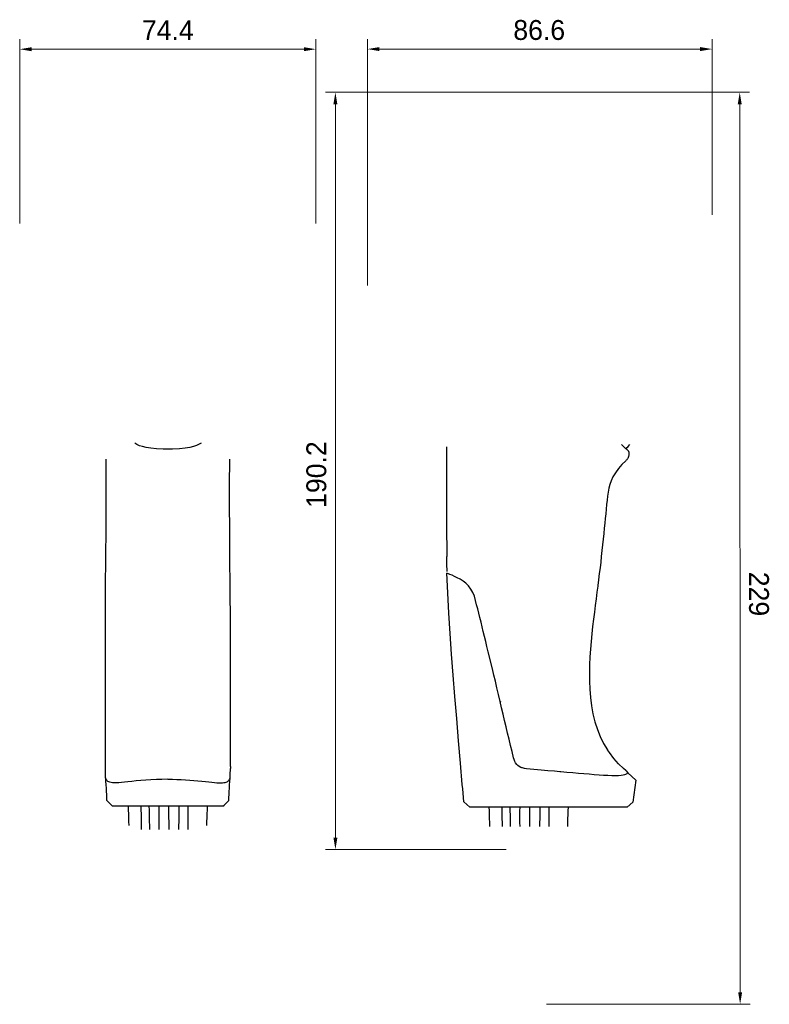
# Model space of a CAD drawing. Header units: millimetres. Extents: x 2329 to 5782, y 1296 to 2780.
# Tile 1 of 123: x 2542 to 2731, y 1362 to 1609. Entities that reach past the tile are written whole.
import ezdxf

# ---------------------------------------------------------------- set-up
doc = ezdxf.new("R2010")
doc.units = ezdxf.units.MM
doc.header["$LTSCALE"] = 0.3
doc.layers.add('00_COMPONENTS', color=7, linetype='Continuous')
doc.layers.add('51__DRAFT_DIMS', color=7, linetype='Continuous')
doc.styles.add('1）', font='兰亭黑 GBK.TTF', dxfattribs={"height": 5})
doc.styles.add('尺寸值样式', font='兰亭黑 GBK.TTF', dxfattribs={"height": 4})
doc.dimstyles.new('1直线标注', dxfattribs={"dimtxt": 4, "dimasz": 3, "dimexe": 2.5, "dimexo": 0, "dimtad": 1, "dimdec": 1, "dimdsep": 46, "dimtxsty": '尺寸值样式', "dimcen": 0, "dimclrd": 8, "dimclre": 8, "dimclrt": 7, "dimadec": 0, "dimazin": 0, "dimtp": 0.001, "dimtm": 0.001, "dimtfac": 1, "dimtdec": 1, "dimtmove": 0, "dimatfit": 0, "dimldrblk": '_FILLED', "dimfxl": 1, "dimtolj": 1, "dimlwd": 15, "dimlwe": 15, "dimarcsym": 0})

# ---------------------------------------------------------------- blocks, each defined once
blk = doc.blocks.new('*D277')
at = {"layer": '51__DRAFT_DIMS', "color": 8, "lineweight": 15}
for p, q in [((2542.17, 1557.85), (2542.17, 1604.13)), ((2616.57, 1557.85), (2616.57, 1604.13)), ((2545.17, 1601.63), (2613.57, 1601.63))]:
    blk.add_line(p, q, dxfattribs=at)
at = {"layer": '51__DRAFT_DIMS', "color": 8}
for points in [[(2545.17, 1602.13), (2545.17, 1601.13), (2542.17, 1601.63)], [(2613.57, 1601.13), (2613.57, 1602.13), (2616.57, 1601.63)]]:
    blk.add_solid(points, dxfattribs=at)
at = {"layer": 'Defpoints', "color": 0}
for p in [(2616.57, 1601.63), (2542.17, 1557.85), (2616.57, 1557.85)]:
    blk.add_point(p, dxfattribs=at)
at = {"layer": '51__DRAFT_DIMS', "color": 7, "insert": (2579.39, 1608.92), "char_height": 5, "attachment_point": 2, "line_spacing_factor": 0.9, "style": '1）'}
blk.add_mtext('\\A1;74.4', dxfattribs=at)
blk = doc.blocks.new('_FILLED')
at = {"color": 0, "linetype": 'ByBlock'}
blk.add_solid([(0, 0), (-1, 0.167), (-1, -0.167)], dxfattribs=at)
blk = doc.blocks.new('*D278')
at = {"layer": '51__DRAFT_DIMS', "color": 8, "lineweight": 15}
for p, q in [((2629.55, 1542.3), (2629.55, 1604.16)), ((2716.14, 1560.02), (2716.14, 1604.16)), ((2713.14, 1601.66), (2632.55, 1601.66))]:
    blk.add_line(p, q, dxfattribs=at)
at = {"layer": '51__DRAFT_DIMS', "color": 8}
for points in [[(2632.55, 1602.16), (2632.55, 1601.16), (2629.55, 1601.66)], [(2713.14, 1601.16), (2713.14, 1602.16), (2716.14, 1601.66)]]:
    blk.add_solid(points, dxfattribs=at)
at = {"layer": 'Defpoints', "color": 0}
for p in [(2629.55, 1601.66), (2716.14, 1560.02), (2629.55, 1542.3)]:
    blk.add_point(p, dxfattribs=at)
at = {"layer": '51__DRAFT_DIMS', "color": 7, "insert": (2672.71, 1608.96), "char_height": 5, "attachment_point": 2, "line_spacing_factor": 0.9, "style": '1）'}
blk.add_mtext('\\A1;86.6', dxfattribs=at)
blk = doc.blocks.new('*D279')
at = {"layer": '51__DRAFT_DIMS', "color": 8, "lineweight": 15}
for p, q in [((2697.3, 1590.8), (2725.59, 1590.81)), ((2723.2, 1364.76), (2723.09, 1587.81)), ((2674.56, 1361.74), (2725.7, 1361.76))]:
    blk.add_line(p, q, dxfattribs=at)
at = {"layer": '51__DRAFT_DIMS', "color": 8}
for points in [[(2723.59, 1587.81), (2722.59, 1587.81), (2723.09, 1590.81)], [(2722.7, 1364.76), (2723.7, 1364.76), (2723.2, 1361.76)]]:
    blk.add_solid(points, dxfattribs=at)
at = {"layer": 'Defpoints', "color": 0}
for p in [(2697.3, 1590.8), (2723.09, 1590.81), (2674.56, 1361.74)]:
    blk.add_point(p, dxfattribs=at)
at = {"layer": '51__DRAFT_DIMS', "color": 7, "insert": (2730.44, 1464.8), "char_height": 5, "attachment_point": 2, "rotation": 270.0269, "line_spacing_factor": 0.9, "style": '1）'}
blk.add_mtext('\\A1;229', dxfattribs=at)
blk = doc.blocks.new('*D280')
at = {"layer": '51__DRAFT_DIMS', "color": 8, "lineweight": 15}
for p, q in [((2697.3, 1590.8), (2619, 1590.8)), ((2621.5, 1403.61), (2621.5, 1587.8)), ((2664.4, 1400.61), (2619, 1400.61))]:
    blk.add_line(p, q, dxfattribs=at)
at = {"layer": '51__DRAFT_DIMS', "color": 8}
for points in [[(2622, 1587.8), (2621, 1587.8), (2621.5, 1590.8)], [(2621, 1403.61), (2622, 1403.61), (2621.5, 1400.61)]]:
    blk.add_solid(points, dxfattribs=at)
at = {"layer": 'Defpoints', "color": 0}
for p in [(2621.5, 1590.8), (2697.3, 1590.8), (2664.4, 1400.61)]:
    blk.add_point(p, dxfattribs=at)
at = {"layer": '51__DRAFT_DIMS', "color": 7, "insert": (2614.2, 1494.79), "char_height": 5, "attachment_point": 2, "rotation": 90, "line_spacing_factor": 0.9, "style": '1）'}
blk.add_mtext('\\A1;190.2', dxfattribs=at)

msp = doc.modelspace()

# ---------------------------------------------------------------- linework, layer by layer
for p, q in [((2563.61446, 1421.49563), (2563.63441, 1420.78264)), ((2595.12481, 1421.49516), (2595.10625, 1420.98227)), ((2694.51867, 1420.43752), (2694.98252, 1419.86161)), ((2563.67156, 1418.74655), (2563.71743, 1418.62439)), ((2563.71743, 1418.62439), (2563.71031, 1418.7569))]:
    msp.add_line(p, q)
at = {"layer": '00_COMPONENTS'}
for p, q in [((2571.59957, 1502.32835), (2571.06745, 1502.63973)), ((2572.26083, 1502.04472), (2571.59957, 1502.32835)), ((2573.05146, 1501.80317), (2572.26083, 1502.04472)), ((2573.94819, 1501.60407), (2573.05146, 1501.80317)), ((2575.09186, 1501.42566), (2573.94819, 1501.60407)), ((2576.53184, 1501.28176), (2575.09186, 1501.42566)), ((2578.21521, 1501.19476), (2576.53184, 1501.28176)), ((2579.36978, 1501.17811), (2578.21521, 1501.19476)), ((2580.53873, 1501.19503), (2579.36978, 1501.17811)), ((2582.28636, 1501.28847), (2580.53873, 1501.19503)), ((2583.77366, 1501.44158), (2582.28636, 1501.28847)), ((2584.94432, 1501.63278), (2583.77366, 1501.44158)), ((2585.84778, 1501.8474), (2584.94432, 1501.63278)), ((2586.63002, 1502.1036), (2585.84778, 1501.8474)), ((2587.26893, 1502.39592), (2586.63002, 1502.1036)), ((2587.76752, 1502.70588), (2587.26893, 1502.39592)), ((2649.37599, 1501.79131), (2649.39618, 1492.58369)), ((2693.7433, 1502.01165), (2693.383, 1502.37661)), ((2694.06091, 1501.69717), (2693.7433, 1502.01165)), ((2694.30837, 1501.45919), (2694.06091, 1501.69717)), ((2694.51348, 1501.27048), (2694.30837, 1501.45919)), ((2694.42909, 1501.34812), (2694.52504, 1501.42493)), ((2694.69022, 1501.11514), (2694.51348, 1501.27048)), ((2694.52504, 1501.42493), (2695.02497, 1501.86521)), ((2694.75694, 1501.05832), (2694.63047, 1501.16667)), ((2695.02497, 1501.86521), (2695.47279, 1502.32736)), ((2694.8252, 1501.0008), (2694.69022, 1501.11514)), ((2694.84243, 1500.98649), (2694.75694, 1501.05832)), ((2694.88756, 1498.74777), (2694.79871, 1498.62201)), ((2694.9094, 1500.93087), (2694.8252, 1501.0008)), ((2694.96224, 1498.87477), (2694.88756, 1498.74777)), ((2694.92138, 1500.9211), (2694.90283, 1500.93631)), ((2694.95483, 1500.89381), (2694.9094, 1500.93087)), ((2694.98113, 1500.87272), (2694.95483, 1500.89381)), ((2695.02704, 1499.00715), (2694.96224, 1498.87477)), ((2694.98112, 1500.87271), (2694.9819, 1500.87211)), ((2694.9819, 1500.87211), (2695.03889, 1500.81713)), ((2695.0831, 1499.1454), (2695.02704, 1499.00715)), ((2695.03889, 1500.81713), (2695.0911, 1500.74423)), ((2695.12936, 1499.28468), (2695.0831, 1499.1454)), ((2695.0911, 1500.74423), (2695.1329, 1500.66331)), ((2695.16628, 1499.42211), (2695.12936, 1499.28468)), ((2695.1329, 1500.66331), (2695.1666, 1500.57529)), ((2695.19413, 1499.55271), (2695.16628, 1499.42211)), ((2695.1666, 1500.57529), (2695.19369, 1500.47939)), ((2695.19369, 1500.47939), (2695.21453, 1500.37623)), ((2695.21444, 1499.67664), (2695.19413, 1499.55271)), ((2695.22884, 1499.79937), (2695.21444, 1499.67664)), ((2695.21453, 1500.37623), (2695.22911, 1500.26786)), ((2695.23753, 1499.92115), (2695.22884, 1499.79937)), ((2695.22911, 1500.26786), (2695.23771, 1500.15495)), ((2695.24046, 1500.03922), (2695.23753, 1499.92115)), ((2695.23771, 1500.15495), (2695.24046, 1500.03922)), ((2563.79823, 1498.65734), (2563.84495, 1492.01556)), ((2594.8945, 1492.02034), (2594.94128, 1498.66281)), ((2692.6369, 1496.3103), (2691.86595, 1495.25324)), ((2693.50873, 1497.32899), (2692.6369, 1496.3103)), ((2694.44641, 1498.26013), (2693.50873, 1497.32899)), ((2694.57595, 1498.37921), (2694.44641, 1498.26013)), ((2694.69406, 1498.49822), (2694.57595, 1498.37921)), ((2694.79871, 1498.62201), (2694.69406, 1498.49822)), ((2691.23468, 1494.21334), (2690.76465, 1493.22706)), ((2691.86595, 1495.25324), (2691.23468, 1494.21334)), ((2563.84495, 1492.01556), (2563.84539, 1487.42472)), ((2594.89402, 1487.43044), (2594.8945, 1492.02034)), ((2649.39618, 1492.58369), (2649.4204, 1484.90623)), ((2690.20346, 1491.34143), (2690.04352, 1490.39347)), ((2690.43162, 1492.27737), (2690.20346, 1491.34143)), ((2690.76465, 1493.22706), (2690.43162, 1492.27737)), ((2689.91063, 1489.40103), (2689.78102, 1488.35087)), ((2690.04352, 1490.39347), (2689.91063, 1489.40103)), ((2563.84539, 1487.42472), (2563.80008, 1480.65761)), ((2594.93925, 1480.66521), (2594.89402, 1487.43044)), ((2689.65409, 1487.25233), (2689.53022, 1486.11413)), ((2689.78102, 1488.35087), (2689.65409, 1487.25233)), ((2649.4204, 1484.90623), (2649.41548, 1480.63589)), ((2689.411, 1484.95742), (2689.29552, 1483.78421)), ((2689.53022, 1486.11413), (2689.411, 1484.95742)), ((2689.17909, 1482.5669), (2689.05763, 1481.29016)), ((2689.29552, 1483.78421), (2689.17909, 1482.5669)), ((2563.80008, 1480.65761), (2563.74167, 1474.45449)), ((2594.99736, 1474.494), (2594.93925, 1480.66521)), ((2649.41548, 1480.63589), (2649.46101, 1475.90242)), ((2688.9284, 1479.96127), (2688.78957, 1478.58674)), ((2689.05763, 1481.29016), (2688.9284, 1479.96127)), ((2688.64136, 1477.17085), (2688.48364, 1475.71219)), ((2688.78957, 1478.58674), (2688.64136, 1477.17085)), ((2563.74151, 1474.45584), (2563.6743, 1465.95494)), ((2595.06507, 1465.9549), (2594.99752, 1474.49527)), ((2649.46101, 1475.90242), (2649.48662, 1474.21207)), ((2649.49689, 1473.57327), (2649.48668, 1474.21232)), ((2688.31655, 1474.21232), (2688.15651, 1472.81503)), ((2688.48364, 1475.71219), (2688.31656, 1474.21234)), ((2649.50748, 1472.94409), (2649.49689, 1473.57327)), ((2649.51867, 1472.32198), (2649.50748, 1472.94409)), ((2649.5307, 1471.70408), (2649.51867, 1472.32198)), ((2649.54382, 1471.08752), (2649.5307, 1471.70408)), ((2688.15651, 1472.81503), (2687.98762, 1471.37887)), ((2649.719, 1465.04979), (2649.5387, 1470.0172)), ((2649.62685, 1469.9568), (2649.5387, 1470.0172)), ((2649.55826, 1470.46939), (2649.54382, 1471.08752)), ((2649.88174, 1469.85522), (2649.62685, 1469.9568)), ((2650.28128, 1469.70511), (2649.88174, 1469.85522)), ((2650.80477, 1469.4911), (2650.28128, 1469.70511)), ((2651.42521, 1469.21127), (2650.80477, 1469.4911)), ((2652.11142, 1468.87845), (2651.42521, 1469.21127)), ((2687.80956, 1469.90345), (2687.62259, 1468.38957)), ((2687.98762, 1471.37887), (2687.80956, 1469.90345)), ((2652.84315, 1468.4983), (2652.11142, 1468.87845)), ((2653.5883, 1468.04759), (2652.84315, 1468.4983)), ((2654.29579, 1467.49585), (2653.5883, 1468.04759)), ((2654.94074, 1466.81917), (2654.29579, 1467.49585)), ((2655.5215, 1466.034), (2654.94074, 1466.81917)), ((2687.41548, 1466.74507), (2687.22313, 1465.23995)), ((2687.44365, 1466.96703), (2687.41548, 1466.74507)), ((2687.62259, 1468.38957), (2687.44365, 1466.96703)), ((2563.6743, 1465.95494), (2563.63814, 1457.80066)), ((2595.10121, 1457.80063), (2595.06507, 1465.9549)), ((2649.99438, 1460.01411), (2649.719, 1465.04979)), ((2656.02663, 1465.17212), (2655.5215, 1466.034)), ((2656.4151, 1464.21809), (2656.02663, 1465.17212)), ((2656.70809, 1463.17777), (2656.4151, 1464.21809)), ((2687.22313, 1465.23995), (2687.01169, 1463.5996)), ((2656.98721, 1462.1153), (2656.70809, 1463.17777)), ((2657.2715, 1461.0531), (2656.98721, 1462.1153)), ((2686.79441, 1461.91743), (2686.57352, 1460.19597)), ((2687.01169, 1463.5996), (2686.79441, 1461.91743)), ((2650.32974, 1454.89528), (2649.99438, 1460.01411)), ((2657.5394, 1459.96846), (2657.2715, 1461.0531)), ((2657.81102, 1458.85774), (2657.5394, 1459.96846)), ((2686.57352, 1460.19597), (2686.35304, 1458.4354)), ((2563.63814, 1457.80066), (2563.62263, 1449.43544)), ((2595.1167, 1449.43541), (2595.10121, 1457.80063)), ((2658.09209, 1457.72534), (2657.81102, 1458.85774)), ((2658.37709, 1456.56733), (2658.09209, 1457.72534)), ((2686.35304, 1458.4354), (2686.13727, 1456.62862)), ((2650.70979, 1449.67843), (2650.32974, 1454.89528)), ((2658.66663, 1455.37524), (2658.37709, 1456.56733)), ((2658.96273, 1454.14881), (2658.66663, 1455.37524)), ((2685.93113, 1454.76969), (2685.74173, 1452.87128)), ((2686.13727, 1456.62862), (2685.93113, 1454.76969)), ((2659.2678, 1452.88922), (2658.96273, 1454.14881)), ((2659.58297, 1451.58917), (2659.2678, 1452.88922)), ((2685.74173, 1452.87128), (2685.57725, 1450.94957)), ((2563.62263, 1449.43544), (2563.61748, 1441.04432)), ((2595.12183, 1441.04429), (2595.1167, 1449.43541)), ((2651.12065, 1444.37891), (2650.70979, 1449.67843)), ((2659.90781, 1450.24798), (2659.58297, 1451.58917)), ((2660.94262, 1445.96936), (2659.90781, 1450.24798)), ((2685.57725, 1450.94957), (2685.44519, 1449.00284)), ((2685.35327, 1447.0122), (2685.31173, 1444.98344)), ((2685.44519, 1449.00284), (2685.35327, 1447.0122)), ((2651.54871, 1439.03841), (2651.12065, 1444.37891)), ((2661.31054, 1444.44451), (2660.94262, 1445.96936)), ((2661.68996, 1442.86404), (2661.31054, 1444.44451)), ((2685.31173, 1444.98344), (2685.32986, 1442.94183)), ((2662.08085, 1441.22452), (2661.68996, 1442.86404)), ((2685.32986, 1442.94183), (2685.4154, 1440.87957)), ((2563.61748, 1441.04432), (2563.61611, 1433.59509)), ((2595.12319, 1433.59505), (2595.12183, 1441.04429)), ((2662.48342, 1439.52694), (2662.08085, 1441.22452)), ((2662.89763, 1437.77653), (2662.48342, 1439.52694)), ((2685.4154, 1440.87957), (2685.58141, 1438.79594)), ((2651.99778, 1433.52184), (2651.54871, 1439.03841)), ((2662.89762, 1437.77653), (2663.03995, 1437.67624)), ((2663.27464, 1436.17785), (2662.89763, 1437.77653)), ((2685.58141, 1438.79594), (2685.842, 1436.73202)), ((2663.64971, 1434.58317), (2663.27464, 1436.17785)), ((2664.02308, 1432.99732), (2663.64971, 1434.58317)), ((2685.842, 1436.73202), (2686.21152, 1434.69897)), ((2686.21152, 1434.69897), (2686.70372, 1432.70717)), ((2563.61611, 1433.59509), (2563.61543, 1427.58488)), ((2595.12386, 1427.58484), (2595.12319, 1433.59505)), ((2652.45973, 1427.92385), (2651.99778, 1433.52184)), ((2664.39573, 1431.42155), (2664.02308, 1432.99732)), ((2686.70372, 1432.70717), (2687.32104, 1430.79503)), ((2664.76781, 1429.85517), (2664.39573, 1431.42155)), ((2665.1385, 1428.29852), (2664.76781, 1429.85517)), ((2687.32104, 1430.79503), (2688.0571, 1428.9817)), ((2563.61543, 1427.58488), (2563.61521, 1425.90334)), ((2595.12407, 1425.90536), (2595.12386, 1427.58484)), ((2652.92732, 1422.34241), (2652.45973, 1427.92385)), ((2665.50801, 1426.75074), (2665.1385, 1428.29852)), ((2688.0571, 1428.9817), (2688.90377, 1427.2685)), ((2688.90377, 1427.2685), (2689.85032, 1425.66463)), ((2563.6152, 1425.90315), (2563.61446, 1421.49563)), ((2595.12481, 1421.49516), (2595.12408, 1425.90533)), ((2665.87763, 1425.20986), (2665.50801, 1426.75074)), ((2666.24834, 1423.67463), (2665.87763, 1425.20986)), ((2690.3457, 1424.94858), (2689.86071, 1425.67131)), ((2691.45653, 1423.4827), (2690.3457, 1424.94858)), ((2653.01832, 1421.25501), (2652.92635, 1422.34232)), ((2666.3878, 1423.191), (2666.24834, 1423.67463)), ((2666.56784, 1422.75284), (2666.3878, 1423.191)), ((2666.78868, 1422.36024), (2666.56784, 1422.75284)), ((2667.04907, 1422.0118), (2666.78868, 1422.36024)), ((2692.64075, 1422.15534), (2691.45653, 1423.4827)), ((2693.88679, 1420.96889), (2692.64075, 1422.15534)), ((2563.63441, 1420.78264), (2563.63936, 1420.35554)), ((2563.63936, 1420.35554), (2563.64572, 1419.94251)), ((2563.64572, 1419.94251), (2563.6532, 1419.54364)), ((2563.6532, 1419.54364), (2563.66153, 1419.15923)), ((2595.07741, 1419.15847), (2595.08574, 1419.54298)), ((2595.08574, 1419.54298), (2595.09322, 1419.94197)), ((2595.09322, 1419.94197), (2595.09959, 1420.35512)), ((2595.09959, 1420.35512), (2595.10455, 1420.78234)), ((2595.10455, 1420.78234), (2595.10625, 1420.98227)), ((2653.11047, 1420.16892), (2653.01832, 1421.25501)), ((2653.20282, 1419.08421), (2653.11047, 1420.16892)), ((2667.35068, 1421.70907), (2667.04907, 1422.0118)), ((2667.6981, 1421.4566), (2667.35068, 1421.70907)), ((2668.09293, 1421.2559), (2667.6981, 1421.4566)), ((2668.35257, 1421.15943), (2668.09293, 1421.2559)), ((2668.53385, 1421.10553), (2668.35257, 1421.15943)), ((2669.0211, 1421.00553), (2668.53385, 1421.10553)), ((2669.02167, 1421.01038), (2669.55197, 1420.94863)), ((2669.55185, 1420.94751), (2671.39101, 1420.80137)), ((2671.39101, 1420.80137), (2673.17004, 1420.64772)), ((2673.17004, 1420.64772), (2674.07466, 1420.56805)), ((2674.07466, 1420.56805), (2674.88611, 1420.4968)), ((2674.88611, 1420.4968), (2676.53471, 1420.35249)), ((2676.53471, 1420.35249), (2677.86242, 1420.23598)), ((2677.86242, 1420.23598), (2678.1197, 1420.2133)), ((2678.1197, 1420.2133), (2679.65174, 1420.07755)), ((2679.65174, 1420.07755), (2681.13107, 1419.94629)), ((2681.13107, 1419.94629), (2682.55514, 1419.82132)), ((2682.55514, 1419.82132), (2683.9292, 1419.70341)), ((2683.9292, 1419.70341), (2685.25212, 1419.5936)), ((2685.25212, 1419.5936), (2686.5217, 1419.49276)), ((2694.51864, 1420.43754), (2693.88679, 1420.96889)), ((2694.19291, 1419.44517), (2694.45245, 1419.54638)), ((2694.45245, 1419.54638), (2694.63874, 1419.64119)), ((2694.63874, 1419.64119), (2694.7718, 1419.72097)), ((2694.7718, 1419.72097), (2694.86776, 1419.78336)), ((2694.86776, 1419.78336), (2694.93335, 1419.82723)), ((2694.93335, 1419.82723), (2694.97022, 1419.85283)), ((2694.97022, 1419.85283), (2694.98251, 1419.86161)), ((2694.98252, 1419.86161), (2696.96648, 1418.01422)), ((2563.66153, 1419.15923), (2563.67156, 1418.74655)), ((2563.71078, 1418.74926), (2563.71031, 1418.7569)), ((2563.72085, 1418.6732), (2563.71078, 1418.74926)), ((2563.71743, 1418.62439), (2563.76478, 1417.74199)), ((2563.74533, 1418.57276), (2563.72085, 1418.6732)), ((2563.77887, 1418.47109), (2563.74533, 1418.57276)), ((2563.76478, 1417.74199), (2563.81095, 1416.88062)), ((2563.82067, 1418.3684), (2563.77887, 1418.47109)), ((2563.87013, 1418.26487), (2563.82067, 1418.3684)), ((2563.92661, 1418.16075), (2563.87013, 1418.26487)), ((2564.02672, 1418.00697), (2563.92664, 1418.15991)), ((2564.15683, 1417.86207), (2564.02672, 1418.00697)), ((2564.32671, 1417.73009), (2564.15683, 1417.86207)), ((2564.54467, 1417.6149), (2564.32671, 1417.73009)), ((2564.81663, 1417.52006), (2564.54467, 1417.6149)), ((2565.14502, 1417.44855), (2564.81663, 1417.52006)), ((2565.52981, 1417.40194), (2565.14502, 1417.44855)), ((2565.97561, 1417.37947), (2565.52981, 1417.40194)), ((2566.49031, 1417.38007), (2565.97561, 1417.37947)), ((2567.0725, 1417.40277), (2566.49031, 1417.38007)), ((2567.7279, 1417.44674), (2567.0725, 1417.40277)), ((2568.4872, 1417.51392), (2567.7279, 1417.44674)), ((2569.36324, 1417.60508), (2568.4872, 1417.51392)), ((2570.34657, 1417.7165), (2569.36324, 1417.60508)), ((2571.44408, 1417.84305), (2570.34657, 1417.7165)), ((2572.6241, 1417.96616), (2571.44408, 1417.84305)), ((2573.85572, 1418.06922), (2572.6241, 1417.96616)), ((2575.14913, 1418.15018), (2573.85572, 1418.06922)), ((2576.50424, 1418.20752), (2575.14913, 1418.15018)), ((2577.91135, 1418.24099), (2576.50424, 1418.20752)), ((2579.36949, 1418.25173), (2577.91135, 1418.24099)), ((2579.36949, 1418.2518), (2580.53016, 1418.24515)), ((2580.53016, 1418.24515), (2581.6668, 1418.22404)), ((2581.6668, 1418.22404), (2582.77752, 1418.18833)), ((2582.77752, 1418.18833), (2583.85629, 1418.1385)), ((2583.85629, 1418.1385), (2584.91034, 1418.07058)), ((2584.91034, 1418.07058), (2585.94753, 1417.98347)), ((2585.94753, 1417.98347), (2586.95181, 1417.88334)), ((2586.95181, 1417.88334), (2587.91315, 1417.77645)), ((2587.91315, 1417.77645), (2588.82819, 1417.6703)), ((2588.82819, 1417.6703), (2589.6715, 1417.57683)), ((2589.6715, 1417.57683), (2590.42869, 1417.50189)), ((2590.42869, 1417.50189), (2591.10859, 1417.44443)), ((2591.10859, 1417.44443), (2591.71091, 1417.40541)), ((2591.71091, 1417.40541), (2592.2426, 1417.38488)), ((2592.2426, 1417.38488), (2592.71375, 1417.38271)), ((2592.71375, 1417.38271), (2593.12823, 1417.39907)), ((2593.12823, 1417.39907), (2593.48828, 1417.43436)), ((2593.48828, 1417.43436), (2593.80062, 1417.48904)), ((2593.80062, 1417.48904), (2594.06681, 1417.56226)), ((2594.06681, 1417.56226), (2594.28992, 1417.65263)), ((2594.28992, 1417.65263), (2594.47549, 1417.75968)), ((2594.47549, 1417.75968), (2594.62597, 1417.88207)), ((2594.62597, 1417.88207), (2594.74264, 1418.01678)), ((2594.74264, 1418.01678), (2594.83556, 1418.16044)), ((2594.83556, 1418.16044), (2594.89441, 1418.26398)), ((2594.89441, 1418.26398), (2594.9482, 1418.36657)), ((2594.92798, 1416.88014), (2594.97415, 1417.74145)), ((2594.9482, 1418.36657), (2594.99614, 1418.4683)), ((2594.97415, 1417.74145), (2595.0215, 1418.62379)), ((2594.99614, 1418.4683), (2595.03476, 1418.56923)), ((2595.03476, 1418.56923), (2595.05973, 1418.66925)), ((2595.05973, 1418.66925), (2595.06739, 1418.74648)), ((2595.06739, 1418.74648), (2595.07741, 1419.15847)), ((2595.06739, 1418.74648), (2595.06753, 1418.75409)), ((2653.29534, 1418.00113), (2653.20282, 1419.08421)), ((2653.38804, 1416.91971), (2653.29534, 1418.00113)), ((2686.5217, 1419.49276), (2687.7408, 1419.40132)), ((2687.7408, 1419.40132), (2688.89785, 1419.32285)), ((2688.89785, 1419.32285), (2689.97836, 1419.26224)), ((2689.97836, 1419.26224), (2690.97695, 1419.22318)), ((2690.97695, 1419.22318), (2691.32327, 1419.2149)), ((2691.32327, 1419.2149), (2691.87933, 1419.20936)), ((2691.87933, 1419.20936), (2692.66444, 1419.22536)), ((2692.66444, 1419.22536), (2693.31855, 1419.27496)), ((2693.31855, 1419.27496), (2693.82699, 1419.35147)), ((2693.82699, 1419.35147), (2694.19291, 1419.44517)), ((2696.96641, 1418.01415), (2696.27315, 1412.55053)), ((2563.81095, 1416.88062), (2563.85593, 1416.04016)), ((2563.85593, 1416.04016), (2563.89974, 1415.22057)), ((2563.89974, 1415.22057), (2563.94234, 1414.42198)), ((2594.79659, 1414.42165), (2594.83919, 1415.22019)), ((2594.83919, 1415.22019), (2594.88299, 1416.03973)), ((2594.88299, 1416.03973), (2594.92798, 1416.88014)), ((2653.48095, 1415.83972), (2653.38804, 1416.91971)), ((2653.57408, 1414.7612), (2653.48095, 1415.83972)), ((2653.66742, 1413.68439), (2653.57408, 1414.7612)), ((2563.94234, 1414.42198), (2563.98375, 1413.64441)), ((2563.98375, 1413.64441), (2564.02343, 1412.89753)), ((2564.02367, 1412.89716), (2564.02342, 1412.89783)), ((2564.02395, 1412.89684), (2564.02367, 1412.89716)), ((2564.02397, 1412.89649), (2564.72351, 1412.23351)), ((2564.72351, 1412.23351), (2565.51134, 1411.48661)), ((2593.5368, 1411.78), (2594.7145, 1412.8961)), ((2594.6241, 1412.90138), (2594.58294, 1412.90398)), ((2594.65318, 1412.89926), (2594.6241, 1412.90138)), ((2594.67402, 1412.89765), (2594.65318, 1412.89926)), ((2594.69018, 1412.89604), (2594.67402, 1412.89765)), ((2594.70473, 1412.895), (2594.69018, 1412.89604)), ((2594.7145, 1412.89614), (2594.70473, 1412.895)), ((2594.7155, 1412.89731), (2594.7145, 1412.89614)), ((2594.71553, 1412.89793), (2594.75518, 1413.64411)), ((2594.75518, 1413.64411), (2594.79659, 1414.42165)), ((2653.76095, 1412.60944), (2653.66742, 1413.68439)), ((2655.25527, 1411.23972), (2653.76095, 1412.60944)), ((2694.78507, 1411.23935), (2696.27315, 1412.55053)), ((2565.65266, 1411.48151), (2565.51984, 1411.48661)), ((2576.87476, 1411.46831), (2565.65266, 1411.48151)), ((2569.38783, 1411.47303), (2569.48868, 1408.60981)), ((2572.72179, 1410.51601), (2572.7074, 1411.46892)), ((2572.73664, 1409.55171), (2572.72179, 1410.51601)), ((2574.64635, 1411.46852), (2574.66739, 1410.5171)), ((2574.66739, 1410.5171), (2574.68848, 1409.55313)), ((2579.36931, 1411.46829), (2576.87476, 1411.46831)), ((2577.19892, 1409.55257), (2577.19966, 1410.51698)), ((2577.19966, 1410.51698), (2577.20071, 1411.4683)), ((2581.85372, 1411.46831), (2579.36931, 1411.46829)), ((2579.57848, 1411.46828), (2579.58561, 1410.51769)), ((2579.58561, 1410.51769), (2579.59253, 1409.55373)), ((2593.08625, 1411.48148), (2581.85372, 1411.46831)), ((2582.24285, 1409.55245), (2582.25898, 1410.51687)), ((2582.25898, 1410.51687), (2582.27516, 1411.46834)), ((2584.44597, 1410.51702), (2584.43687, 1409.55306)), ((2584.45465, 1411.46857), (2584.44597, 1410.51702)), ((2589.28533, 1409.59402), (2589.31985, 1410.5739)), ((2589.31985, 1410.5739), (2589.35151, 1411.47248)), ((2593.21489, 1411.48653), (2593.08625, 1411.48148)), ((2593.22725, 1411.48653), (2593.5368, 1411.78)), ((2694.78505, 1411.2307), (2655.25528, 1411.26189)), ((2660.07117, 1411.23048), (2660.10326, 1410.33195)), ((2660.10326, 1410.33195), (2660.13823, 1409.35209)), ((2663.40559, 1410.27181), (2663.39064, 1411.23204)), ((2663.42089, 1409.30745), (2663.40559, 1410.27181)), ((2665.3295, 1411.23296), (2665.35119, 1410.27277)), ((2665.35119, 1410.27277), (2665.37275, 1409.30844)), ((2667.88316, 1409.30942), (2667.88345, 1410.27385)), ((2667.88345, 1410.27385), (2667.88406, 1411.23416)), ((2670.26174, 1411.23528), (2670.26939, 1410.27557)), ((2670.26939, 1410.27557), (2670.27677, 1409.3116)), ((2672.92709, 1409.31187), (2672.94277, 1410.27627)), ((2672.94277, 1410.27627), (2672.95865, 1411.23654)), ((2675.12975, 1410.27787), (2675.1211, 1409.31389)), ((2675.13806, 1411.23757), (2675.12975, 1410.27787)), ((2679.96955, 1409.36136), (2680.00361, 1410.34127)), ((2680.00361, 1410.34127), (2680.03485, 1411.23987)), ((2569.48868, 1408.60981), (2569.52349, 1407.62074)), ((2569.52349, 1407.62074), (2569.55844, 1406.62714)), ((2572.75182, 1408.58325), (2572.73664, 1409.55171)), ((2572.76734, 1407.61062), (2572.75182, 1408.58325)), ((2572.78318, 1406.63382), (2572.76734, 1407.61062)), ((2574.68848, 1409.55313), (2574.70944, 1408.58489)), ((2574.70944, 1408.58489), (2574.73025, 1407.61237)), ((2574.73025, 1407.61237), (2574.75093, 1406.63557)), ((2577.19837, 1407.61137), (2577.19849, 1408.58403)), ((2577.19855, 1406.63457), (2577.19837, 1407.61137)), ((2577.19849, 1408.58403), (2577.19892, 1409.55257)), ((2579.59253, 1409.55373), (2579.59918, 1408.5855)), ((2579.59918, 1408.5855), (2579.60556, 1407.61298)), ((2579.60556, 1407.61298), (2579.61166, 1406.63618)), ((2582.19566, 1406.63443), (2582.21119, 1407.61123)), ((2582.21119, 1407.61123), (2582.22692, 1408.5839)), ((2582.22692, 1408.5839), (2582.24285, 1409.55245)), ((2584.41766, 1407.61231), (2584.40756, 1406.63551)), ((2584.42742, 1408.58482), (2584.41766, 1407.61231)), ((2584.43687, 1409.55306), (2584.42742, 1408.58482)), ((2589.18092, 1406.62691), (2589.21587, 1407.62052)), ((2589.21587, 1407.62052), (2589.25067, 1408.60955)), ((2589.25067, 1408.60955), (2589.28533, 1409.59402)), ((2660.13823, 1409.35209), (2660.17336, 1408.36766)), ((2660.17336, 1408.36766), (2660.20863, 1407.37865)), ((2660.20863, 1407.37865), (2660.24404, 1406.38506)), ((2663.43653, 1408.33894), (2663.42089, 1409.30745)), ((2663.4525, 1407.3663), (2663.43653, 1408.33894)), ((2663.46881, 1406.38953), (2663.4525, 1407.3663)), ((2665.37275, 1409.30844), (2665.39416, 1408.33996)), ((2665.39416, 1408.33996), (2665.41544, 1407.36734)), ((2665.41544, 1407.36734), (2665.43658, 1406.39056)), ((2667.88319, 1408.34088), (2667.88316, 1409.30942)), ((2667.88352, 1407.36821), (2667.88319, 1408.34088)), ((2667.88416, 1406.39143), (2667.88352, 1407.36821)), ((2670.27677, 1409.3116), (2670.28387, 1408.34335)), ((2670.28387, 1408.34335), (2670.29071, 1407.37084)), ((2670.29071, 1407.37084), (2670.29728, 1406.39406)), ((2672.88127, 1406.39388), (2672.89635, 1407.37068)), ((2672.89635, 1407.37068), (2672.91162, 1408.34334)), ((2672.91162, 1408.34334), (2672.92709, 1409.31187)), ((2675.10281, 1407.37313), (2675.09317, 1406.39634)), ((2675.11212, 1408.34565), (2675.10281, 1407.37313)), ((2675.1211, 1409.31389), (2675.11212, 1408.34565)), ((2679.86654, 1406.3942), (2679.90102, 1407.38782)), ((2679.90102, 1407.38782), (2679.93536, 1408.37688)), ((2679.93536, 1408.37688), (2679.96955, 1409.36136)), ((2572.79938, 1405.65286), (2572.78318, 1406.63382)), ((2574.75093, 1406.63557), (2574.77146, 1405.6545)), ((2577.19905, 1405.65364), (2577.19855, 1406.63457)), ((2579.61166, 1406.63618), (2579.61748, 1405.6551)), ((2582.18033, 1405.65351), (2582.19566, 1406.63443)), ((2584.40756, 1406.63551), (2584.39711, 1405.65443))]:
    msp.add_line(p, q, dxfattribs=at)

# ---------------------------------------------------------------- dimensions: what is measured, and where the dimension line sits
at = {"layer": '51__DRAFT_DIMS'}
dim = msp.add_linear_dim(base=(2616.57267, 1601.63047), p1=(2542.16691, 1557.84637), p2=(2616.57267, 1557.84714), text='74.4', dimstyle='1直线标注', override={"dimtxsty": '1）'}, dxfattribs=at)
dim.commit()
dim.dimension.update_dxf_attribs({"geometry": '*D277', "text_midpoint": (2579.3903, 1601.63047), "dimtype": 160})
for base, p1, p2, angle, text, picture, middle in [((2629.55417, 1601.66349), (2716.13591, 1560.0182), (2629.55417, 1542.29738), 180, '86.6', '*D278', (2672.7144, 1601.66349)), ((2621.49545, 1590.79632), (2664.39579, 1400.61394), (2697.30207, 1590.79632), 90, '190.2', '*D280', (2621.49545, 1494.78662)), ((2723.08873, 1590.80845), (2674.56316, 1361.73729), (2697.30207, 1590.79632), 90.0269455, '229', '*D279', (2723.148, 1464.79638))]:
    dim = msp.add_linear_dim(base=base, p1=p1, p2=p2, angle=angle, text=text, dimstyle='1直线标注', override={"dimtxsty": '1）'}, dxfattribs=at)
    dim.commit()
    dim.dimension.update_dxf_attribs({"geometry": picture, "text_midpoint": middle, "dimtype": 160})

doc.saveas('drawing.dxf')
